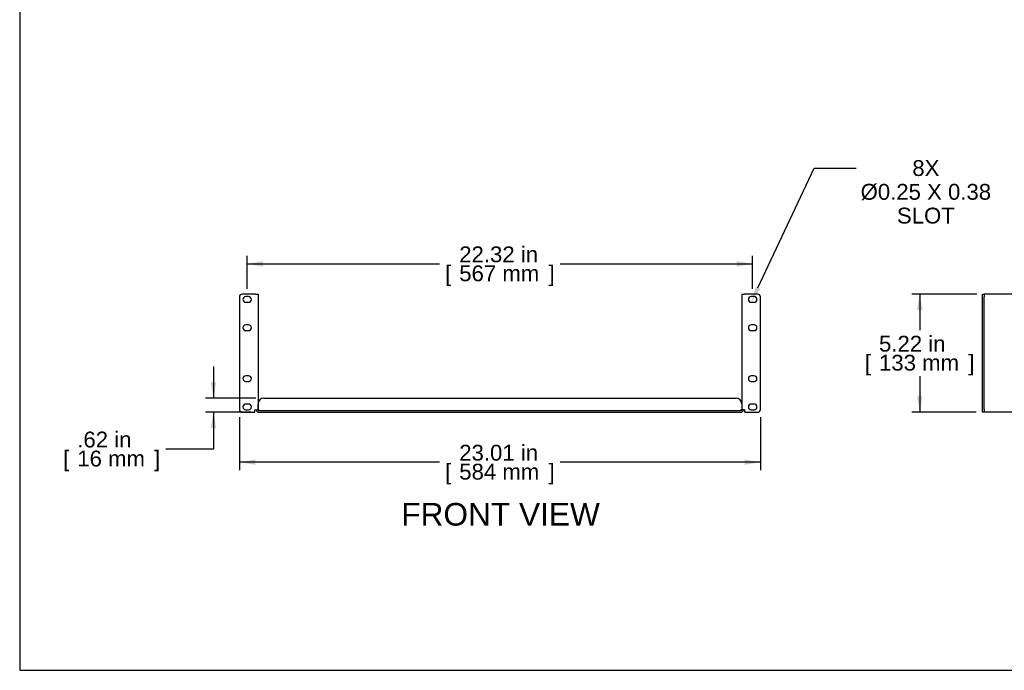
# Model space of a CAD drawing. Header units: inches. Extents: x 0 to 81, y 0 to 59.8.
# Tile 1 of 19: x 0 to 43.5, y 0 to 28.8. Entities that reach past the tile are written whole.
import ezdxf
from ezdxf import colors
from ezdxf.entities.mleader import LeaderData, LeaderLine
from ezdxf.enums import TextEntityAlignment as Align
from ezdxf.math import Vec2, Vec3

# ---------------------------------------------------------------- set-up
doc = ezdxf.new("R2010")
doc.units = ezdxf.units.IN
doc.header["$MEASUREMENT"] = 0
doc.layers.add('COM54160', color=7, linetype='Continuous')
doc.layers.add('Default', color=7, linetype='Continuous')
doc.styles.add('SEACAD_Arial', font='arial.ttf')
doc.dimstyles.new('WEB', dxfattribs={"dimtxt": 0.7, "dimasz": 0.7, "dimexe": 0.35, "dimexo": 0.35, "dimgap": 0.35, "dimtad": 0, "dimtih": 1, "dimtoh": 1, "dimzin": 4, "dimdsep": 46, "dimtxsty": 'SEACAD_Arial', "dimblk1": '_SE_FILLED', "dimblk2": '_SE_FILLED', "dimsah": 1, "dimcen": 0.35, "dimadec": 0, "dimazin": 0, "dimtfac": 1, "dimtdec": 0, "dimtofl": 0, "dimtmove": 0, "dimatfit": 3, "dimfxl": 1, "dimtolj": 1, "dimtzin": 4, "dimarcsym": 0})

# ---------------------------------------------------------------- blocks, each defined once
blk = doc.blocks.new('SE2')
at = {"layer": 'COM54160', "color": 7, "linetype": 'Continuous'}
for p, q in [((10.416, 16.624), (9.824, 16.624)), ((10.416, 16.624), (10.524, 16.624)), ((10.524, 16.624), (10.524, 11.514)), ((31.88, 16.624), (31.988, 16.624)), ((31.88, 16.624), (31.88, 11.514)), ((32.58, 16.624), (31.988, 16.624)), ((9.699, 16.499), (9.699, 11.531)), ((10.105, 16.515), (9.98, 16.515)), ((9.98, 16.265), (10.105, 16.265)), ((32.425, 16.515), (32.3, 16.515)), ((32.3, 16.265), (32.425, 16.265)), ((32.705, 11.531), (32.705, 16.499)), ((10.105, 15.265), (9.98, 15.265)), ((32.425, 15.265), (32.3, 15.265)), ((9.98, 15.015), (10.105, 15.015)), ((32.3, 15.015), (32.425, 15.015)), ((10.105, 13.015), (9.98, 13.015)), ((9.98, 12.765), (10.105, 12.765)), ((32.425, 13.015), (32.3, 13.015)), ((32.3, 12.765), (32.425, 12.765)), ((10.105, 11.765), (9.98, 11.765)), ((10.524, 11.522), (10.524, 11.781)), ((10.774, 12.031), (31.63, 12.031)), ((31.88, 11.781), (31.88, 11.522)), ((32.425, 11.765), (32.3, 11.765)), ((9.824, 11.406), (10.382, 11.406)), ((9.98, 11.515), (10.105, 11.515)), ((10.382, 11.514), (10.416, 11.514)), ((10.382, 11.406), (10.382, 11.514)), ((10.416, 11.514), (10.524, 11.514)), ((10.452, 11.514), (10.524, 11.514)), ((10.452, 11.514), (10.452, 11.514)), ((10.524, 11.514), (10.524, 11.514)), ((10.56, 11.478), (31.844, 11.478)), ((10.56, 11.406), (31.844, 11.406)), ((31.952, 11.514), (31.88, 11.514)), ((31.988, 11.514), (31.88, 11.514)), ((31.88, 11.514), (31.88, 11.514)), ((31.952, 11.514), (31.952, 11.514)), ((31.988, 11.514), (32.022, 11.514)), ((32.022, 11.406), (32.022, 11.514)), ((32.022, 11.406), (32.58, 11.406)), ((32.3, 11.515), (32.425, 11.515))]:
    blk.add_line(p, q, dxfattribs=at)
for centre, radius, start, end in [((9.824, 16.499), 0.125, 90, 180), ((32.58, 16.499), 0.125, 0, 90), ((9.98, 16.39), 0.125, 90, 270), ((10.105, 16.39), 0.125, 270, 90), ((32.3, 16.39), 0.125, 90, 270), ((32.425, 16.39), 0.125, 270, 90), ((9.98, 15.14), 0.125, 90, 270), ((10.105, 15.14), 0.125, 270, 90), ((32.3, 15.14), 0.125, 90, 270), ((32.425, 15.14), 0.125, 270, 90), ((9.98, 12.89), 0.125, 90, 270), ((10.105, 12.89), 0.125, 270, 90), ((32.3, 12.89), 0.125, 90, 270), ((32.425, 12.89), 0.125, 270, 90), ((9.98, 11.64), 0.125, 90, 270), ((10.105, 11.64), 0.125, 270, 90), ((10.774, 11.781), 0.25, 90, 180), ((31.63, 11.781), 0.25, 0, 90), ((32.3, 11.64), 0.125, 90, 270), ((32.425, 11.64), 0.125, 270, 90), ((9.824, 11.531), 0.125, 180, 270), ((10.56, 11.514), 0.108, 180, 270), ((10.515, 11.468), 0.055, 55.8388, 79.9593), ((10.56, 11.514), 0.036, 180, 270), ((31.844, 11.514), 0.036, 270, 0), ((31.844, 11.514), 0.108, 270, 0), ((31.844, 11.513), 0.0358, 270, 278.1548), ((31.89, 11.468), 0.055, 100.0407, 124.1612), ((32.58, 11.531), 0.125, 270, 0)]:
    blk.add_arc(centre, radius, start, end, dxfattribs=at)
for points, knots in [([(10.546, 11.514), (10.551, 11.511), (10.556, 11.508), (10.564, 11.501), (10.568, 11.497), (10.57, 11.49), (10.57, 11.488), (10.569, 11.484), (10.568, 11.483), (10.564, 11.479), (10.56, 11.478), (10.555, 11.478)], [0, 0, 0, 0, 0.25, 0.25, 0.5, 0.5, 0.625, 0.625, 0.75, 0.75, 1, 1, 1, 1]), ([(10.546, 11.514), (10.55, 11.508), (10.554, 11.502), (10.559, 11.49), (10.561, 11.485), (10.563, 11.479)], [0, 0, 0, 0, 0.125, 0.125, 0.2298274, 0.2298274, 0.2298274, 0.2298274]), ([(31.849, 11.478), (31.845, 11.478), (31.841, 11.479), (31.837, 11.483), (31.836, 11.484), (31.835, 11.488), (31.835, 11.49), (31.836, 11.494), (31.837, 11.497), (31.841, 11.501), (31.843, 11.503), (31.849, 11.508), (31.854, 11.511), (31.859, 11.514)], [0, 0, 0, 0, 0.25, 0.25, 0.375, 0.375, 0.5, 0.5, 0.625, 0.625, 0.75, 0.75, 1, 1, 1, 1]), ([(31.842, 11.479), (31.844, 11.485), (31.846, 11.49), (31.851, 11.502), (31.855, 11.508), (31.859, 11.514)], [0.7698518, 0.7698518, 0.7698518, 0.7698518, 0.875, 0.875, 1, 1, 1, 1])]:
    blk.add_open_spline(points, degree=3, knots=knots, dxfattribs=at)
blk = doc.blocks.new('SE4')
at = {"layer": 'COM54160', "color": 7, "linetype": 'Continuous'}
for p, q in [((42.506, 16.499), (42.506, 16.624)), ((42.506, 16.624), (42.578, 16.624)), ((42.578, 16.624), (42.578, 16.499)), ((42.614, 16.624), (42.578, 16.624)), ((45.653, 16.624), (42.614, 16.624)), ((45.653, 16.624), (57.302, 12.11)), ((42.506, 11.531), (42.506, 16.499)), ((42.578, 11.531), (42.578, 16.499)), ((57.434, 11.978), (57.302, 12.11)), ((57.434, 11.781), (57.434, 12.031)), ((57.434, 12.031), (57.506, 12.031)), ((57.434, 11.522), (57.434, 11.978)), ((57.434, 11.781), (57.434, 11.522)), ((57.506, 12.031), (57.506, 11.781)), ((57.506, 11.781), (57.506, 11.522)), ((42.506, 11.406), (42.506, 11.531)), ((42.578, 11.406), (42.506, 11.406)), ((42.578, 11.531), (42.578, 11.406)), ((42.578, 11.514), (42.614, 11.514)), ((42.578, 11.514), (42.614, 11.514)), ((57.398, 11.406), (42.578, 11.406)), ((42.614, 11.514), (42.614, 11.514)), ((57.434, 11.514), (57.434, 11.522)), ((57.434, 11.522), (57.506, 11.522)), ((57.434, 11.514), (57.456, 11.514)), ((57.456, 11.514), (57.506, 11.514)), ((57.506, 11.514), (57.506, 11.522))]:
    blk.add_line(p, q, dxfattribs=at)
for centre, radius, start, end in [((57.398, 11.514), 0.108, 270, 274.6194), ((57.398, 11.513), 0.108, 270, 274.6295), ((57.398, 11.514), 0.036, 278.1372, 0), ((55.978, 11.371), 1.428, 1.4176, 4.31), ((55.975, 11.371), 1.432, 1.4145, 4.3006), ((57.398, 11.514), 0.108, 274.6194, 0), ((57.443, 11.468), 0.055, 100.0407, 124.1612)]:
    blk.add_arc(centre, radius, start, end, dxfattribs=at)
blk.add_open_spline([(57.412, 11.514), (57.408, 11.508), (57.404, 11.502), (57.399, 11.489), (57.396, 11.483), (57.392, 11.47), (57.391, 11.464), (57.389, 11.452), (57.389, 11.446), (57.388, 11.436), (57.388, 11.431), (57.39, 11.423), (57.391, 11.419), (57.393, 11.413), (57.395, 11.411), (57.4, 11.407), (57.403, 11.406), (57.406, 11.406)], degree=3, knots=[0, 0, 0, 0, 0.125, 0.125, 0.25, 0.25, 0.375, 0.375, 0.5, 0.5, 0.625, 0.625, 0.75, 0.75, 0.875, 0.875, 1, 1, 1, 1], dxfattribs=at)
blk.add_open_spline([(57.395, 11.479), (57.398, 11.479), (57.4, 11.478), (57.403, 11.478)], degree=3, dxfattribs=at)
blk = doc.blocks.new('DMBLK229')
at = {"layer": 'Default', "linetype": 'Continuous', "transparency": 16777216}
for points in [[(39.62, 15.924), (39.854, 15.924), (39.737, 16.624)], [(39.62, 12.106), (39.737, 11.406), (39.854, 12.106)]]:
    blk.add_hatch(color=7, dxfattribs=at).paths.add_polyline_path(points)
at = {"layer": 'Default', "color": 7, "linetype": 'Continuous', "transparency": 16777216}
for p, q in [((42.264, 16.624), (39.387, 16.624)), ((39.737, 16.624), (39.737, 15.03)), ((39.737, 13), (39.737, 11.406)), ((42.228, 11.406), (39.387, 11.406))]:
    blk.add_line(p, q, dxfattribs=at)
at = {"layer": 'Default', "color": 7, "linetype": 'Continuous', "transparency": 16777216, "style": 'SEACAD_Arial'}
for s, p in [('5.22 in', (37.941, 14.785)), ('[', (37.317, 13.945)), ('133 mm', (37.941, 13.945)), (']', (41.883, 13.945))]:
    blk.add_text(s, height=0.7, dxfattribs=at).set_placement(p, align=Align.TOP_LEFT)
blk = doc.blocks.new('_SE_FILLED')
at = {"color": 0}
blk.add_line((0, 0), (-1, 0), dxfattribs=at)
blk.add_solid([(0, 0), (-1, -0.1665), (-1, 0.1665), (0, 0)], dxfattribs=at)
blk = doc.blocks.new('DMBLK230')
at = {"layer": 'Default', "linetype": 'Continuous', "transparency": 16777216}
for points in [[(10.399, 9.081), (10.399, 9.314), (9.699, 9.198)], [(32.005, 9.081), (32.705, 9.198), (32.005, 9.314)]]:
    blk.add_hatch(color=7, dxfattribs=at).paths.add_polyline_path(points)
at = {"layer": 'Default', "color": 7, "linetype": 'Continuous', "transparency": 16777216}
for p, q in [((9.699, 11.181), (9.699, 8.848)), ((32.705, 11.181), (32.705, 8.848)), ((18.538, 9.198), (9.699, 9.198)), ((32.705, 9.198), (23.867, 9.198))]:
    blk.add_line(p, q, dxfattribs=at)
at = {"layer": 'Default', "color": 7, "linetype": 'Continuous', "transparency": 16777216, "style": 'SEACAD_Arial'}
for s, p in [('23.01 in', (19.407, 9.968)), ('[', (18.783, 9.128)), ('584 mm', (19.407, 9.128)), (']', (23.348, 9.128))]:
    blk.add_text(s, height=0.7, dxfattribs=at).set_placement(p, align=Align.TOP_LEFT)
blk = doc.blocks.new('DMBLK238')
at = {"layer": 'Default', "linetype": 'Continuous', "transparency": 16777216}
for points in [[(8.437, 12.731), (8.554, 12.031), (8.671, 12.731)], [(8.437, 10.706), (8.671, 10.706), (8.554, 11.406)]]:
    blk.add_hatch(color=7, dxfattribs=at).paths.add_polyline_path(points)
at = {"layer": 'Default', "color": 7, "linetype": 'Continuous', "transparency": 16777216}
for p, q in [((8.554, 13.431), (8.554, 12.031)), ((10.424, 12.031), (8.204, 12.031)), ((10.21, 11.406), (8.204, 11.406)), ((8.554, 11.406), (8.554, 9.779)), ((8.554, 9.779), (6.454, 9.779))]:
    blk.add_line(p, q, dxfattribs=at)
at = {"layer": 'Default', "color": 7, "linetype": 'Continuous', "transparency": 16777216, "style": 'SEACAD_Arial'}
for s, p in [('.62 in', (2.542, 10.549)), ('[', (1.918, 9.709)), ('16 mm', (2.542, 9.709)), (']', (5.935, 9.709))]:
    blk.add_text(s, height=0.7, dxfattribs=at).set_placement(p, align=Align.TOP_LEFT)
blk = doc.blocks.new('DMBLK241')
at = {"layer": 'Default', "linetype": 'Continuous', "transparency": 16777216}
for points in [[(10.742, 18.08), (10.042, 17.964), (10.742, 17.847)], [(31.662, 18.08), (31.662, 17.847), (32.362, 17.964)]]:
    blk.add_hatch(color=7, dxfattribs=at).paths.add_polyline_path(points)
at = {"layer": 'Default', "color": 7, "linetype": 'Continuous', "transparency": 16777216}
for p, q in [((10.042, 16.865), (10.042, 18.314)), ((32.362, 16.865), (32.362, 18.314)), ((10.042, 17.964), (18.538, 17.964)), ((23.867, 17.964), (32.362, 17.964))]:
    blk.add_line(p, q, dxfattribs=at)
at = {"layer": 'Default', "color": 7, "linetype": 'Continuous', "transparency": 16777216, "style": 'SEACAD_Arial'}
for s, p in [('22.32 in', (19.407, 18.734)), ('[', (18.783, 17.894)), ('567 mm', (19.407, 17.894)), (']', (23.348, 17.894))]:
    blk.add_text(s, height=0.7, dxfattribs=at).set_placement(p, align=Align.TOP_LEFT)

msp = doc.modelspace()

# ---------------------------------------------------------------- linework, layer by layer
at = {"layer": 'Default', "color": 7, "linetype": 'Continuous'}
for p, q in [((0, 59.783), (0, 0)), ((0, 0), (80, 0))]:
    msp.add_line(p, q, dxfattribs=at)

# ---------------------------------------------------------------- block references
at = {"layer": 'Default'}
for name in ['SE2', 'SE4']:
    msp.add_blockref(name, (0, 0), dxfattribs=at)

# ---------------------------------------------------------------- texts
at = {"layer": 'Default', "color": 7, "linetype": 'Continuous', "style": 'SEACAD_Arial'}
msp.add_text('FRONT VIEW', height=1, dxfattribs=at).set_placement((16.847, 7.395), align=Align.TOP_LEFT)

# ---------------------------------------------------------------- dimensions: what is measured, and where the dimension line sits
at = {"layer": 'Default', "color": 7, "linetype": 'Continuous'}
for base, p1, p2, angle, picture, middle, dimtype in [((10.042, 17.964), (10.042, 16.515), (32.362, 16.515), 0, 'DMBLK241', (21.202, 17.964), 161), ((39.737, 11.406), (42.614, 16.624), (42.578, 11.406), 90, 'DMBLK229', (39.737, 14.015), 160), ((8.554017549, 11.405501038), (10.774462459, 12.030501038), (10.560383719, 11.405501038), 90, 'DMBLK238', (6.454017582, 9.778595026), 160)]:
    dim = msp.add_linear_dim(base=base, p1=p1, p2=p2, angle=angle, text='\\A1;<>', dimstyle='WEB', dxfattribs=at)
    dim.commit()
    dim.dimension.update_dxf_attribs({"geometry": picture, "text_midpoint": middle, "dimtype": dimtype})
dim = msp.add_linear_dim(base=(9.699, 9.198), p1=(32.705, 16.499), p2=(9.699, 16.499), text='\\A1;<>', dimstyle='WEB', dxfattribs=at)
dim.commit()
dim.dimension.update_dxf_attribs({"geometry": 'DMBLK230', "text_midpoint": (21.202, 9.198), "dimtype": 160})

# ---------------------------------------------------------------- leaders
ml = msp.add_multileader_mtext('Standard', dxfattribs=at)
ml.set_content('{\\pxsm0.9;\\fArial|b0||i0||c0|p34;\\W1.;8X\\P%%c0.25 X 0.38\\PSLOT\\P}', color=7)
ml.set_leader_properties()
ml.build(insert=Vec2(0, 0))
ml.multileader.update_dxf_attribs({"dogleg_length": 1.849, "arrow_head_size": 0.7})
ctx = ml.context
ctx.base_point, ctx.char_height, ctx.arrow_head_size, ctx.landing_gap_size = Vec3(37.081, 21.931), 0.7, 0.7, 0.245
ctx.text_align_type = 1
notes = []
notes.append((ctx, [(0, (1, 1, 0), (35.077, 22.191), (1, 0), 1.849, [(0, [(32.3, 16.265)], 0, [])])]))
ctx.mtext.insert, ctx.mtext.alignment = Vec3(40.009, 22.547), 2
for ctx, leaders in notes:
    for number, flags, end, landing, length, lines in leaders:
        leader = LeaderData()
        leader.index, (leader.has_last_leader_line, leader.has_dogleg_vector, leader.attachment_direction) = number, flags
        leader.last_leader_point, leader.dogleg_vector, leader.dogleg_length = Vec3(end), Vec3(landing), length
        for number, points, colour, breaks in lines:
            line = LeaderLine()
            line.index, line.vertices, line.color, line.breaks = number, Vec3.list(points), colors.encode_raw_color(colour), breaks
            leader.lines.append(line)
        ctx.leaders.append(leader)

doc.saveas('drawing.dxf')
